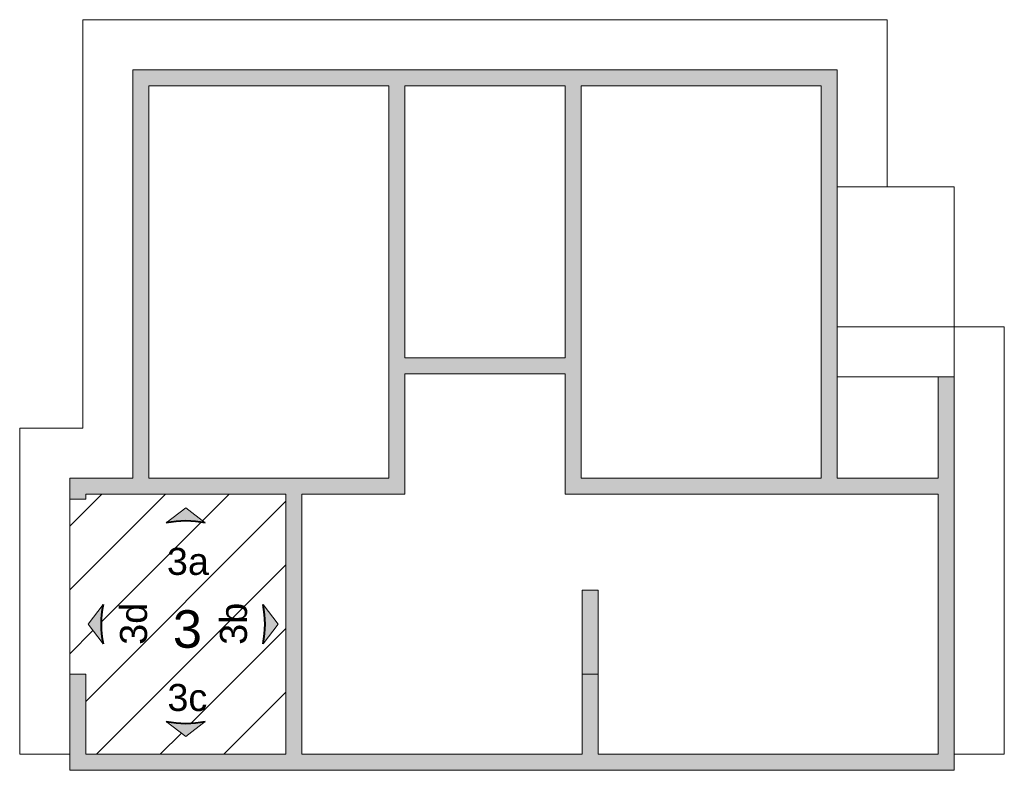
# Model space of a CAD drawing. Header units: metres. Extents: x -9 to 22, y -18.3 to 9.4.
# Tile 6 of 58: x -4.8 to 5.1, y 1.9 to 9.4. Entities that reach past the tile are written whole.
import ezdxf

# ---------------------------------------------------------------- set-up
doc = ezdxf.new("R2010")
doc.units = ezdxf.units.M
doc.layers.add('A-DETL', color=7, linetype='Continuous', lineweight=5, true_color=0x00a600)
doc.layers.add('A-DETL-GENF', color=7, linetype='Continuous', lineweight=5)
doc.layers.add('G-ANNO-TEXT', color=7, linetype='Continuous', lineweight=9)
doc.styles.add('Arial_5', font='arial.ttf', dxfattribs={"height": 0.27})
doc.styles.add('Arial_6', font='arial.ttf', dxfattribs={"height": 0.375})

msp = doc.modelspace()

# ---------------------------------------------------------------- hatches: boundary and pattern name
at = {"layer": 'A-DETL-GENF', "true_color": 0x808080}
h = msp.add_hatch(color=8, dxfattribs=at)
h.paths.add_polyline_path([(-4.2736, 1.9446), (4.5664, 1.9446), (4.5664, 5.8746), (4.4064, 5.8746), (4.4064, 4.8646), (3.3964, 4.8646), (3.3964, 8.9446), (-3.6436, 8.9446), (-3.6436, 4.8646), (-4.2736, 4.8646), (-4.2736, 4.6536), (-4.1136, 4.6546), (-4.1136, 4.7046), (-2.1136, 4.7036), (-2.1136, 2.1046), (-4.1136, 2.1046), (-4.1136, 2.9056), (-4.2736, 2.9056), (-4.2736, 2.1046)])
h.paths.add_polyline_path([(0.8464, 2.1046), (-1.9536, 2.1046), (-1.9536, 4.7046), (-0.9236, 4.7046), (-0.9236, 5.9046), (0.6764, 5.9046), (0.6764, 4.7046), (4.4064, 4.7046), (4.4064, 2.1046), (1.0064, 2.1046), (1.0064, 2.9046), (0.8464, 2.9046)])
h.paths.add_polyline_path([(-3.4836, 4.8646), (-3.4836, 8.7846), (-1.0836, 8.7846), (-1.0836, 4.8646), (-2.1136, 4.8646)])
h.paths.add_polyline_path([(0.8364, 4.8646), (0.8364, 8.7846), (3.2364, 8.7846), (3.2364, 4.8646)])
h.paths.add_polyline_path([(0.1465, 6.0646), (-0.9236, 6.0646), (-0.9236, 8.7846), (0.6764, 8.7846), (0.6764, 6.0646)])
at = {"layer": 'A-DETL-GENF', "true_color": 0xff8040}
h = msp.add_hatch(dxfattribs=at)
h.set_pattern_fill('FP_7', color=11, style=0, pattern_type=2)
h.set_pattern_definition([(45, (-4.83788, 0), (-0.318198, 0.318198), [])])
h.paths.add_polyline_path([(-2.1136, 2.1046), (-2.1136, 4.7046), (-4.1136, 4.7046), (-4.1136, 4.6536), (-4.2736, 4.6536), (-4.2736, 2.9056), (-4.1136, 2.9056), (-4.1136, 2.1046), (-2.9186, 2.1046)])
h.paths.add_polyline_path([(-3.1136, 2.2826), (-3.3086, 2.4326), (-3.2116, 2.418), (-3.1136, 2.4132), (-3.0156, 2.418), (-2.9186, 2.4326), (-3.0156, 2.358)])
h.paths.add_polyline_path([(-3.9406, 3.2096), (-4.0906, 3.4046), (-3.9406, 3.5996), (-3.9552, 3.5025), (-3.9601, 3.4046), (-3.9552, 3.3066)])
h.paths.add_polyline_path([(-2.3406, 3.2096), (-2.326, 3.3066), (-2.3212, 3.4046), (-2.326, 3.5025), (-2.3406, 3.5996), (-2.1906, 3.4046), (-2.326, 3.2285)])
h.paths.add_polyline_path([(-3.3086, 4.4165), (-3.1136, 4.5665), (-2.9186, 4.4165), (-3.0156, 4.4311), (-3.1136, 4.436), (-3.2116, 4.4311)])
at = {"layer": 'A-DETL-GENF'}
for points in [[(-3.3086, 4.4165), (-3.2116, 4.4311), (-3.1136, 4.436), (-3.0156, 4.4311), (-2.9186, 4.4165), (-3.1136, 4.5665)], [(-3.9406, 3.2096), (-3.9552, 3.3066), (-3.9601, 3.4046), (-3.9552, 3.5025), (-3.9406, 3.5996), (-4.0906, 3.4046)], [(-2.3406, 3.2096), (-2.1906, 3.4046), (-2.3406, 3.5996), (-2.326, 3.5025), (-2.3212, 3.4046), (-2.326, 3.3066)], [(-3.1136, 2.2826), (-2.9186, 2.4326), (-3.0156, 2.418), (-3.1136, 2.4132), (-3.2116, 2.418), (-3.3086, 2.4326)]]:
    msp.add_hatch(color=256, dxfattribs=at).paths.add_polyline_path(points)
at = {"layer": 'A-DETL-GENF', "true_color": 0xc0c0c0}
msp.add_hatch(color=9, dxfattribs=at).paths.add_polyline_path([(1.0064, 2.9046), (1.0064, 3.7446), (0.8464, 3.7446), (0.8464, 2.9046)])

# ---------------------------------------------------------------- linework, layer by layer
at = {"layer": 'A-DETL', "color": 9, "true_color": 0xc0c0c0}
for p, q in [((-4.1436, 5.3646), (-4.1436, 9.4446)), ((3.8964, 9.4446), (-4.1436, 9.4446)), ((3.8964, 9.4446), (3.8964, 7.7746)), ((4.5664, 7.7746), (3.3964, 7.7746)), ((4.5664, 6.3746), (4.5664, 7.7746)), ((5.0664, 6.3746), (3.3964, 6.3746)), ((4.5664, 5.8746), (4.5664, 6.3746)), ((5.0664, 2.1046), (5.0664, 6.3746)), ((4.4064, 5.8746), (3.3964, 5.8746)), ((-4.7736, 2.1046), (-4.7736, 5.3646)), ((-4.1436, 5.3646), (-4.7736, 5.3646)), ((-4.2736, 2.1046), (-4.7736, 2.1046)), ((4.5664, 2.1046), (5.0664, 2.1046))]:
    msp.add_line(p, q, dxfattribs=at)
at = {"layer": 'A-DETL', "color": 7}
for p, q in [((3.3964, 8.9446), (-3.6436, 8.9446)), ((-3.6436, 8.9446), (-3.6436, 4.8646)), ((3.3964, 4.8646), (3.3964, 8.9446)), ((-3.4836, 4.8646), (-3.4836, 8.7846)), ((-3.4836, 8.7846), (-1.0836, 8.7846)), ((-1.0836, 8.7846), (-1.0836, 4.8646)), ((-0.9236, 6.0646), (-0.9236, 8.7846)), ((-0.9236, 8.7846), (0.6764, 8.7846)), ((0.6764, 8.7846), (0.6764, 6.0646)), ((0.8364, 4.8646), (0.8364, 8.7846)), ((0.8364, 8.7846), (3.2364, 8.7846)), ((3.2364, 8.7846), (3.2364, 4.8646)), ((0.6764, 6.0646), (-0.9236, 6.0646)), ((-0.9236, 4.7046), (-0.9236, 5.9046)), ((-0.9236, 5.9046), (0.6764, 5.9046)), ((0.6764, 5.9046), (0.6764, 4.7046)), ((4.5664, 5.8746), (4.4064, 5.8746)), ((4.4064, 5.8746), (4.4064, 4.8646)), ((4.5664, 1.9446), (4.5664, 5.8746)), ((-3.6436, 4.8646), (-4.2736, 4.8646)), ((-4.2736, 4.8646), (-4.2736, 4.6536)), ((-1.0836, 4.8646), (-3.4836, 4.8646)), ((3.2364, 4.8646), (0.8364, 4.8646)), ((4.4064, 4.8646), (3.3964, 4.8646)), ((-4.2736, 4.6536), (-4.1136, 4.6546)), ((-4.1136, 4.6536), (-4.2736, 4.6536)), ((-4.2736, 4.6536), (-4.2736, 2.9056)), ((-4.2736, 2.9056), (-4.2736, 4.6536)), ((-2.1136, 4.7046), (-4.1136, 4.7046)), ((-4.1136, 4.7046), (-4.1136, 4.6536)), ((-2.1136, 2.1046), (-2.1136, 4.7046)), ((-1.9536, 2.1046), (-1.9536, 4.7046)), ((-1.9536, 4.7046), (-0.9236, 4.7046)), ((0.6764, 4.7046), (4.4064, 4.7046)), ((4.4064, 4.7046), (4.4064, 2.1046)), ((-3.1136, 4.5665), (-3.3086, 4.4165)), ((-2.9186, 4.4165), (-3.1136, 4.5665)), ((0.8464, 3.7446), (0.8464, 2.9046)), ((1.0064, 3.7446), (0.8464, 3.7446)), ((1.0064, 2.9046), (1.0064, 3.7446)), ((-3.9406, 3.5996), (-4.0906, 3.4046)), ((-2.1906, 3.4046), (-2.3406, 3.5996)), ((-4.0906, 3.4046), (-3.9406, 3.2096)), ((-2.3406, 3.2096), (-2.1906, 3.4046)), ((-4.2736, 2.9056), (-4.2736, 1.9446)), ((-4.2736, 2.9056), (-4.1136, 2.9056)), ((-4.1136, 2.9056), (-4.1136, 2.1046)), ((0.8464, 2.9046), (0.8464, 2.1046)), ((0.8464, 2.9046), (1.0064, 2.9046)), ((1.0064, 2.1046), (1.0064, 2.9046)), ((-3.3086, 2.4326), (-3.1136, 2.2826)), ((-3.1136, 2.2826), (-2.9186, 2.4326)), ((-4.1136, 2.1046), (-2.1136, 2.1046)), ((0.8464, 2.1046), (-1.9536, 2.1046)), ((4.4064, 2.1046), (1.0064, 2.1046)), ((-4.2736, 1.9446), (4.5664, 1.9446))]:
    msp.add_line(p, q, dxfattribs=at)
at = {"layer": 'A-DETL', "color": 7, "lineweight": 40}
for centre, start, end in [((-3.1136, 3.4487), 78.60847, 101.39153), ((-2.9728, 3.4046), 168.60847, 191.39153), ((-3.3085, 3.4046), 348.60847, 11.39153), ((-3.1136, 3.4004), 258.60847, 281.39153)]:
    msp.add_arc(centre, 0.9873, start, end, dxfattribs=at)

# ---------------------------------------------------------------- texts
at = {"layer": 'G-ANNO-TEXT', "attachment_point": 1}
for s, insert, char_height, width, style in [('3a', (-3.3024, 4.1671), 0.27, 0.493038, 'Arial_5'), ('3', (-3.2431, 3.5439), 0.375, 0.348734, 'Arial_6'), ('3c', (-3.2971, 2.8071), 0.27, 0.481013, 'Arial_5')]:
    msp.add_mtext(s, dxfattribs=dict(at, insert=insert, char_height=char_height, width=width, style=style))
at = {"layer": 'G-ANNO-TEXT', "char_height": 0.27, "width": 0.505063, "attachment_point": 1, "rotation": 90, "style": 'Arial_5'}
for s, insert in [('3d', (-3.7712, 3.1988)), ('3b', (-2.7724, 3.1988))]:
    msp.add_mtext(s, dxfattribs=dict(at, insert=insert))

doc.saveas('drawing.dxf')
